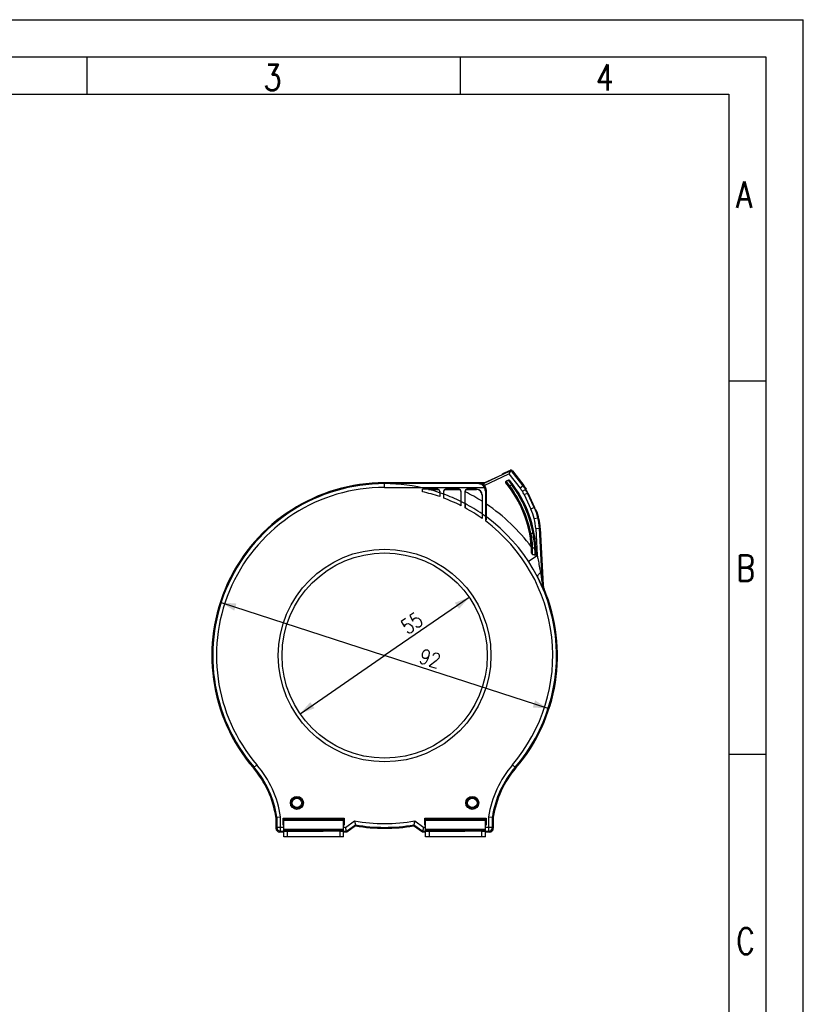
# Model space of a CAD drawing. Header units: millimetres. Extents: x 0 to 210, y 0 to 297.
# Tile 7 of 7: x 105 to 210, y 165 to 297. Entities that reach past the tile are written whole.
import ezdxf

# ---------------------------------------------------------------- set-up
doc = ezdxf.new("R2010")
doc.units = ezdxf.units.MM
doc.header["$LTSCALE"] = 19.36
doc.layers.get('0').update_dxf_attribs({"linetype": 'CONTINUOUS'})
doc.styles.get("Standard").update_dxf_attribs({"font": 'SIMPLEX.SHX', "width": 0.8})
doc.dimstyles.new('DIMSTYLE_1', dxfattribs={"dimtxt": 2, "dimasz": 2, "dimexe": 1, "dimexo": 1, "dimtad": 1, "dimdec": 0, "dimlfac": 2, "dimdsep": 46, "dimtxsty": 'Standard', "dimblk": '_FILLED', "dimblk1": '_FILLED', "dimblk2": '_FILLED', "dimcen": 0.09, "dimazin": 2, "dimtp": 0.01, "dimtm": 0.01, "dimtfac": 1, "dimtdec": 0, "dimtmove": 0, "dimatfit": 2, "dimldrblk": '_FILLED', "dimfxl": 0, "dimtolj": 1, "dimarcsym": 0})

# ---------------------------------------------------------------- blocks, each defined once
blk = doc.blocks.new('_FILLED')
at = {"color": 0, "linetype": 'ByBlock'}
blk.add_solid([(0, 0), (-1, 0.25), (-1, -0.25)], dxfattribs=at)
blk = doc.blocks.new('*D1')
at = {"color": 8}
for p in [(165.23, 219.58), (142.57, 203.99)]:
    blk.add_line(p, (153.9, 211.78), dxfattribs=at)
at = {"color": 8, "xscale": 2, "yscale": 2, "zscale": 2}
for p, rotation in [((165.23, 219.58), 34.5227296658), ((142.57, 203.99), 214.5227296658)]:
    blk.add_blockref('_FILLED', p, dxfattribs=dict(at, rotation=rotation))
at = {"color": 8, "insert": (156.98, 216.94), "char_height": 2, "width": 3.2, "attachment_point": 2, "rotation": 34.5227, "line_spacing_factor": 0.9}
blk.add_mtext('55', dxfattribs=at)
blk = doc.blocks.new('*D2')
at = {"color": 8}
for p in [(131.99, 218.89), (175.81, 204.68)]:
    blk.add_line(p, (153.9, 211.78), dxfattribs=at)
at = {"color": 8, "xscale": 2, "yscale": 2, "zscale": 2}
for p, rotation in [((131.99, 218.89), 162.0309146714), ((175.81, 204.68), 342.0309146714)]:
    blk.add_blockref('_FILLED', p, dxfattribs=dict(at, rotation=rotation))
at = {"color": 8, "insert": (160.3, 212.33), "char_height": 2, "width": 3.2, "attachment_point": 2, "rotation": 342.0309, "line_spacing_factor": 0.9}
blk.add_mtext('92', dxfattribs=at)

msp = doc.modelspace()

# ---------------------------------------------------------------- linework, layer by layer
at = {"color": 7}
for p, q in [((0, 297), (210, 297)), ((210, 0), (210, 297)), ((114, 292), (114, 287)), ((164, 292), (164, 287)), ((25, 287), (200, 287)), ((200, 287), (200, 10)), ((204.9662, 248.5379), (199.9831, 248.5379)), ((170.6833, 236.4726), (167.1794, 234.8387)), ((170.7145, 236.6028), (169.7065, 236.1327)), ((170.6833, 236.4726), (170.7145, 236.6028)), ((171.0171, 236.5301), (170.9872, 236.4052)), ((172.4587, 234.5218), (170.9872, 236.4052)), ((171.0171, 236.5301), (172.545, 234.5746)), ((153.8982, 234.8168), (153.8982, 234.9435)), ((167.1477, 234.9435), (153.8982, 234.9435)), ((167.1477, 234.9435), (167.1577, 234.9368)), ((167.1794, 234.8387), (167.1577, 234.9368)), ((167.2343, 234.9067), (167.1577, 234.9368)), ((167.2343, 234.9067), (169.6867, 236.0503)), ((167.2349, 234.5887), (170.5604, 236.1395)), ((169.6867, 236.0503), (169.7065, 236.1327)), ((170.1385, 234.9382), (170.1596, 234.9335)), ((170.5096, 235.2835), (170.1823, 235.1308)), ((170.1823, 235.1308), (170.2035, 235.126)), ((170.5058, 235.267), (170.2035, 235.126)), ((170.5096, 235.2835), (170.5058, 235.267)), ((170.5604, 236.1395), (172.0647, 234.214)), ((170.6557, 235.2325), (170.6594, 235.249)), ((153.8896, 234.3169), (153.8982, 234.8168)), ((153.8896, 234.3169), (167.2378, 234.3169)), ((166.5308, 234.8168), (153.8982, 234.8168)), ((158.972, 233.7382), (158.972, 234.0606)), ((161.0244, 234.0606), (158.972, 234.0606)), ((161.0063, 234.0425), (161.0244, 234.0606)), ((161.2744, 233.8106), (161.2597, 233.7959)), ((161.2744, 233.8106), (161.2744, 233.0754)), ((161.822, 232.8777), (161.822, 233.8106)), ((161.8407, 233.792), (161.822, 233.8106)), ((163.8744, 234.0606), (162.072, 234.0606)), ((162.072, 234.0606), (162.0948, 234.0378)), ((163.8483, 234.0344), (163.8744, 234.0606)), ((164.1244, 233.8106), (164.0984, 233.7847)), ((164.1244, 233.8106), (164.1244, 231.8628)), ((164.672, 231.5743), (164.672, 233.8106)), ((164.6982, 233.7845), (164.672, 233.8106)), ((164.6982, 233.7195), (164.6982, 233.7845)), ((166.2245, 234.0606), (164.922, 234.0606)), ((164.922, 234.0606), (164.9482, 234.0344)), ((164.9482, 234.0344), (166.1983, 234.0344)), ((166.1983, 234.0344), (166.2245, 234.0606)), ((166.5308, 234.8168), (166.5526, 234.8387)), ((167.1794, 234.8387), (166.5526, 234.8387)), ((167.1794, 234.8387), (167.2349, 234.5887)), ((167.2048, 234.5887), (167.2349, 234.5887)), ((167.2378, 234.3169), (167.3397, 234.3892)), ((167.3992, 233.8105), (167.3992, 229.8244)), ((167.3992, 233.8105), (167.5242, 233.8105)), ((167.5482, 233.8346), (167.5242, 233.8105)), ((167.5242, 230.1406), (167.5242, 233.8105)), ((167.5482, 232.0691), (167.5482, 233.8346)), ((170.5629, 234.4377), (170.6628, 234.5128)), ((170.9424, 234.6432), (170.6628, 234.5128)), ((170.9424, 234.6432), (171.0426, 234.7179)), ((172.4587, 234.5218), (172.0647, 234.214)), ((172.3555, 233.7948), (172.7818, 234.056)), ((172.545, 234.5746), (172.4587, 234.5218)), ((172.8673, 233.9826), (172.8975, 234.0602)), ((173.0501, 233.5567), (173.0802, 233.5751)), ((173.0802, 233.5751), (173.9934, 231.6167)), ((166.9744, 233.3107), (166.9482, 233.2845)), ((166.9482, 233.2845), (166.9482, 232.4602)), ((166.9744, 233.3107), (166.9744, 230.1346)), ((172.597, 233.3454), (173.0501, 233.5567)), ((172.597, 233.3454), (173.5057, 231.3968)), ((173.9587, 231.6081), (173.0501, 233.5567)), ((173.9587, 231.6081), (173.5057, 231.3968)), ((173.9934, 231.6167), (173.9587, 231.6081)), ((174.2157, 231.2702), (174.1313, 231.3028)), ((173.9535, 230.1321), (174.4386, 230.253)), ((174.1518, 228.8052), (174.6511, 228.8314)), ((174.1518, 228.8052), (174.3409, 225.1968)), ((174.7504, 228.8561), (174.6511, 228.8314)), ((175.0512, 221.1966), (174.6511, 228.8314)), ((174.7504, 228.8561), (175.1506, 221.2193)), ((173.4785, 228.1434), (173.3557, 228.1201)), ((173.7857, 228.1434), (173.4785, 228.1434)), ((173.9086, 228.1663), (173.7857, 228.1434)), ((173.7015, 226.2267), (174.0273, 226.2267)), ((173.156, 224.4193), (174.3409, 225.1968)), ((174.0742, 225.2844), (173.9538, 225.2844)), ((173.9538, 225.2844), (174.1342, 225.284)), ((175.0512, 221.1966), (175.1506, 221.2193)), ((204.9831, 198.5), (200, 198.5)), ((136.7835, 197.1272), (136.3075, 196.7196)), ((171.0129, 197.1272), (171.4889, 196.7196)), ((139.4595, 190.1339), (139.3328, 190.1243)), ((139.3328, 190.1243), (139.3328, 188.6242)), ((139.4595, 190.1339), (139.9594, 190.1714)), ((139.4595, 190.1339), (139.4595, 188.7509)), ((139.9594, 188.251), (139.9594, 190.1714)), ((167.837, 190.1714), (167.837, 188.251)), ((167.837, 190.1714), (168.3369, 190.1339)), ((168.4636, 190.1243), (168.3369, 190.1339)), ((168.3369, 188.7509), (168.3369, 190.1339)), ((168.4636, 190.1243), (168.4636, 188.6242)), ((139.3328, 188.6242), (139.4595, 188.7509)), ((140.3982, 188.7509), (139.4595, 188.7509)), ((140.3982, 189.9089), (140.3005, 190.0067)), ((140.3005, 190.0067), (148.496, 190.0067)), ((140.3005, 189.0612), (140.3005, 190.0067)), ((140.3005, 189.0612), (140.3982, 189.1589)), ((140.3982, 189.0612), (140.3005, 189.0612)), ((140.3982, 187.4801), (140.3982, 189.9479)), ((140.3982, 189.8565), (148.3982, 189.8565)), ((140.3982, 189.7277), (148.3982, 189.7277)), ((148.496, 190.0067), (148.3982, 189.9089)), ((148.3982, 187.4801), (148.3982, 189.9479)), ((148.496, 189.0612), (148.3982, 189.1589)), ((148.496, 189.0612), (148.3982, 189.0612)), ((148.6352, 188.7509), (148.3982, 188.7509)), ((148.496, 190.0067), (148.496, 189.0612)), ((148.6352, 188.7509), (149.8683, 189.6143)), ((148.7928, 188.251), (148.6352, 188.7509)), ((148.7928, 188.251), (149.9852, 189.0859)), ((150.0152, 188.9522), (148.8328, 188.1243)), ((149.8683, 189.6143), (149.911, 189.4203)), ((149.911, 189.4203), (149.9852, 189.0859)), ((149.9852, 189.0859), (150.0152, 188.9522)), ((157.7812, 188.9522), (157.8112, 189.0859)), ((158.9636, 188.1243), (157.7812, 188.9522)), ((157.8855, 189.4202), (157.8112, 189.0859)), ((157.8112, 189.0859), (159.0036, 188.251)), ((157.8855, 189.4202), (157.9282, 189.6143)), ((157.9282, 189.6143), (159.1612, 188.7509)), ((159.0036, 188.251), (159.1612, 188.7509)), ((159.3982, 188.7509), (159.1612, 188.7509)), ((159.3005, 190.0067), (167.496, 190.0067)), ((159.3005, 190.0067), (159.3982, 189.9089)), ((159.3005, 189.0612), (159.3005, 190.0067)), ((159.3005, 189.0612), (159.3982, 189.1589)), ((159.3982, 189.0612), (159.3005, 189.0612)), ((159.3982, 187.4801), (159.3982, 189.9479)), ((159.3982, 189.8565), (167.3982, 189.8565)), ((159.3982, 189.7277), (167.3982, 189.7277)), ((167.3982, 189.9089), (167.496, 190.0067)), ((167.3982, 187.4801), (167.3982, 189.9479)), ((167.496, 189.0612), (167.3982, 189.1589)), ((167.496, 189.0612), (167.3982, 189.0612)), ((168.3369, 188.7509), (167.3982, 188.7509)), ((167.496, 190.0067), (167.496, 189.0612)), ((168.3369, 188.7509), (168.4636, 188.6242)), ((139.9594, 188.251), (139.8327, 188.1243)), ((140.3982, 188.1243), (139.8327, 188.1243)), ((139.9594, 188.251), (140.3982, 188.251)), ((148.3982, 188.4653), (140.3982, 188.4653)), ((148.3982, 188.3365), (140.3982, 188.3365)), ((140.6482, 188.3107), (144.3982, 188.3107)), ((140.6482, 188.254), (140.6482, 188.3107)), ((140.6482, 188.254), (144.3948, 188.254)), ((147.8982, 188.2212), (140.8982, 188.2212)), ((140.8982, 187.4714), (140.8982, 188.2212)), ((147.8982, 187.4714), (140.8982, 187.4714)), ((144.3982, 188.3107), (144.3982, 188.254)), ((147.8982, 188.2212), (147.8982, 187.4714)), ((148.3982, 188.251), (148.7928, 188.251)), ((148.8328, 188.1243), (148.3982, 188.1243)), ((148.7928, 188.251), (148.8328, 188.1243)), ((159.0036, 188.251), (158.9636, 188.1243)), ((159.3982, 188.1243), (158.9636, 188.1243)), ((159.0036, 188.251), (159.3982, 188.251)), ((167.3982, 188.4653), (159.3982, 188.4653)), ((167.3982, 188.3365), (159.3982, 188.3365)), ((159.6482, 188.3107), (163.3982, 188.3107)), ((159.6482, 188.254), (159.6482, 188.3107)), ((159.6482, 188.254), (163.3948, 188.254)), ((166.8982, 188.2212), (159.8982, 188.2212)), ((159.8982, 187.4714), (159.8982, 188.2212)), ((166.8982, 187.4714), (159.8982, 187.4714)), ((163.3982, 188.3107), (163.3982, 188.254)), ((166.8982, 188.2212), (166.8982, 187.4714)), ((167.3982, 188.251), (167.837, 188.251)), ((167.9637, 188.1243), (167.3982, 188.1243)), ((167.9637, 188.1243), (167.837, 188.251))]:
    msp.add_line(p, q, dxfattribs=at)
at = {"color": 8}
for p, q in [((20, 292), (205, 292)), ((205, 292), (205, 5))]:
    msp.add_line(p, q, dxfattribs=at)
at = {"color": 7}
for centre, radius in [((153.8982, 211.7839), 14.2485), ((153.8982, 211.7839), 13.7485), ((142.1482, 192.0339), 0.87), ((142.1482, 192.0339), 0.7428), ((142.1482, 192.0339), 0.6359), ((165.6482, 192.0339), 0.87), ((165.6482, 192.0339), 0.7428), ((165.6482, 192.0339), 0.6359)]:
    msp.add_circle(centre, radius, dxfattribs=at)
for centre, radius, start, end in [((170.8236, 236.3689), 0.258, 112.282074, 115.003662), ((170.8201, 236.3764), 0.2498, 112.187381, 114.998632), ((170.7946, 236.2375), 0.2575, 91.322591, 97.984725), ((170.8199, 236.3745), 0.2517, 72.728774, 89.937243), ((170.8196, 236.3752), 0.2511, 52.727849, 72.620227), ((170.8191, 236.3751), 0.2515, 38.052609, 52.648687), ((153.8982, 211.7839), 23.1596, 90, 220.576147), ((170.2351, 235.0176), 0.125, 114.992933, 219.438), ((158.3982, 225.2839), 15.2, 3.881826, 39.43096), ((170.5624, 235.1702), 0.125, 39.101897, 115.000059), ((158.3982, 225.2839), 15.8, 0.596139, 39.101953), ((153.8982, 211.7839), 23.0329, 90, 220.576147), ((153.8982, 211.7839), 22.533, 90.021805, 220.576147), ((153.8982, 211.7839), 22.533, 70.891938, 76.986938), ((153.8982, 211.7839), 23.0329, 71.344726, 75.193844), ((161.7428, 407.0392), 172.9983, 269.351331, 269.756089), ((162.072, 233.8107), 0.2499, 89.996389, 180.00362), ((164.1039, 831.6019), 597.5675, 269.807361, 269.9754867), ((163.8481, 233.7841), 0.2503, 0.124328, 89.967161), ((164.922, 233.8107), 0.2499, 89.996386, 180.00362), ((58.945, 233.7189), 105.7532, 359.865809, 0.000339), ((164.9482, 233.7845), 0.2499, 89.996392, 180.003608), ((153.8982, 211.7839), 24.4501, 57.74156, 63.786638), ((158.3982, 225.2839), 15.224, 10.736866, 36.960782), ((158.3982, 225.2839), 15.349, 10.736866, 36.960782), ((158.3982, 225.2839), 15.651, 10.527329, 36.726707), ((158.3982, 225.2839), 15.776, 10.527329, 36.726707), ((168.5153, 231.4412), 4.5041, 31.503459, 37.996548), ((168.515, 231.4417), 4.5041, 25.003451, 31.496543), ((168.516, 231.4421), 5.003, 25.002516, 37.997471), ((153.8982, 211.7839), 22.533, 63.010174, 69.411449), ((153.8982, 211.7839), 23.0329, 63.665582, 69.855174), ((153.8982, 211.7839), 22.533, 54.527392, 61.436268), ((153.8982, 211.7839), 23.0329, 55.434654, 62.086989), ((153.8982, 211.7839), 24.4501, 36.457791, 56.06315), ((167.1743, 228.4431), 6.9865, 13.990198, 25.009834), ((167.146, 228.4331), 7.5162, 14.012652, 24.98715), ((153.8982, 211.7839), 22.533, 319.423853, 53.189813), ((153.8982, 211.7839), 23.0329, 319.423853, 53.710419), ((167.18, 228.4415), 6.9813, 2.986046, 14.013923), ((167.1452, 228.4363), 7.5162, 3.012852, 13.987348), ((156.2199, 224.8988), 17.988, 4.514647, 10.465582), ((157.5146, 225.2243), 16.0856, 1.060827, 3.880565), ((158.3898, 225.506), 15.2076, 0.060911, 2.986352), ((158.3907, 225.4261), 15.3318, 359.651442, 2.993201), ((158.3913, 224.9766), 15.6859, 1.124369, 4.571274), ((158.3915, 225.0564), 15.8107, 1.42027, 4.564778), ((174.0769, 220.606), 4.6783, 89.298132, 90.032546), ((173.8966, 225.4451), 0.3008, 354.309782, 0.610611), ((153.8982, 211.7839), 24.4501, 33.269663, 33.884215), ((153.8982, 211.7839), 23.1596, 319.423853, 22.694224), ((176.5602, 221.2777), 1.5112, 183.075598, 202.659292), ((176.6499, 221.298), 1.5013, 183.003377, 189.559041), ((176.6472, 221.2976), 1.4986, 189.561093, 190.730222), ((176.6479, 221.2977), 1.4993, 190.730216, 194.963462), ((176.6472, 221.2975), 1.4986, 194.963456, 196.133131), ((176.6498, 221.2983), 1.5013, 196.13516, 202.690828), ((126.2707, 188.1243), 13.2143, 8.705247, 40.576147), ((126.2707, 188.1243), 13.341, 8.663732, 40.576147), ((126.2707, 188.1243), 13.8409, 8.505536, 40.576147), ((181.5257, 188.1243), 13.8409, 139.423853, 171.494464), ((181.5257, 188.1243), 13.341, 139.423853, 171.336268), ((181.5257, 188.1243), 13.2143, 139.423853, 171.294753), ((139.9596, 188.7511), 0.5001, 180.023831, 269.976157), ((153.8982, 211.7839), 22.533, 259.697401, 280.302599), ((153.8982, 211.7839), 23.0329, 260.21872, 279.78128), ((153.8982, 211.7839), 23.1596, 260.348003, 279.651997), ((167.8368, 188.7511), 0.5001, 270.02382, 359.976139)]:
    msp.add_arc(centre, radius, start, end, dxfattribs=at)
at = {"color": 8}
for start, end in [(75.193844, 90), (69.855174, 71.344726), (62.086989, 63.665582), (53.710419, 55.434654)]:
    msp.add_arc((153.8982, 211.7839), 23.0329, start, end, dxfattribs=at)
at = {"color": 7}
for centre, major_axis, ratio, start_param, end_param in [((161.0244, 233.8106), (0.1768, 0.1768), 0.99969546, -0.78524587, 0.78524587), ((163.8744, 233.8106), (0.1768, 0.1768), 0.99969546, -0.78524587, 0.78524587), ((166.1981, 233.2843), (0.5305, 0.5305), 0.99969546, -0.78524587, 0.78524587), ((166.2243, 233.3105), (0.5305, 0.5305), 0.99969546, -0.78524587, 0.78524587), ((166.5481, 233.8343), (-0.7073, -0.7073), 0.99969546, 2.35634678, 3.21072557), ((168.6042, 231.496), (4.2639, 2.6129), 0.99984572, -0.01136868, 0.11342905), ((168.6042, 231.496), (-4.2639, -2.6129), 0.99984572, 9.41340928, 9.53820701), ((168.6242, 231.5083), (-2.3609, 4.4079), 0.98228239, -1.62719824, -1.5352341), ((167.3265, 228.4798), (-2.5136, 7.0676), 0.98206883, -1.52017224, -1.47445845), ((167.2596, 228.4631), (7.2784, 1.8147), 0.99984194, -0.19195661, 0.13922773), ((167.2596, 228.4631), (-7.2784, -1.8147), 0.99984194, 9.23282135, 9.56400569), ((139.8329, 188.6243), (0.3537, 0.3537), 0.99969546, 8.63953209, 10.21002383), ((167.9636, 188.6243), (-0.3537, 0.3537), 0.99969546, 8.63953209, 10.21002383), ((167.9636, 188.6243), (0.3537, -0.3537), 0.99969546, -0.78524587, 0.57500406)]:
    msp.add_ellipse(centre, major_axis=major_axis, ratio=ratio, start_param=start_param, end_param=end_param, dxfattribs=at)
for points, knots in [([(170.7588, 236.4925), (170.7397, 236.4715), (170.7044, 236.4204), (170.6383, 236.3025), (170.5923, 236.2058), (170.5604, 236.1395)], [0, 0, 0, 0, 0.20984948, 0.45600268, 1, 1, 1, 1]), ([(170.9872, 236.4052), (170.9646, 236.4327), (170.9037, 236.4801), (170.8276, 236.4959), (170.7887, 236.495)], [0, 0, 0, 0, 0.47669858, 1, 1, 1, 1]), ([(170.2035, 235.126), (170.1706, 235.1107), (170.1205, 235.0436), (170.1367, 234.9615), (170.1596, 234.9335)], [0, 0, 0, 0, 0.5, 1, 1, 1, 1]), ([(170.1596, 234.9335), (170.1612, 234.933), (170.1649, 234.9289), (170.1726, 234.9217), (170.1837, 234.9093), (170.2056, 234.8849), (170.2407, 234.8439), (170.2914, 234.7832), (170.3517, 234.7092), (170.4443, 234.5932), (170.5151, 234.5012), (170.5629, 234.4377)], [0, 0, 0, 0, 0.00763205, 0.02458564, 0.05046634, 0.08497365, 0.17880785, 0.30361514, 0.45572121, 0.62668979, 1, 1, 1, 1]), ([(170.2035, 235.126), (170.2053, 235.1256), (170.2096, 235.1199), (170.2186, 235.1109), (170.2315, 235.0947), (170.2484, 235.0739), (170.269, 235.0478), (170.3028, 235.0044), (170.3523, 234.9401), (170.4191, 234.8514), (170.4948, 234.7484), (170.5769, 234.6339), (170.6336, 234.5539), (170.6628, 234.5128)], [0, 0, 0, 0, 0.00753475, 0.02508558, 0.0519136, 0.08735504, 0.13079762, 0.18155626, 0.30282248, 0.448426, 0.61618729, 0.80275183, 1, 1, 1, 1]), ([(170.9424, 234.6432), (170.9151, 234.682), (170.8607, 234.7592), (170.7809, 234.8725), (170.706, 234.9789), (170.6398, 235.0729), (170.5915, 235.1413), (170.5595, 235.1868), (170.5409, 235.2133), (170.5264, 235.2346), (170.5151, 235.2503), (170.5098, 235.2605), (170.5056, 235.2654), (170.5058, 235.267)], [0, 0, 0, 0, 0.18689051, 0.3720947, 0.54614435, 0.69953278, 0.82495658, 0.87589204, 0.91853828, 0.9525968, 0.97770921, 0.99356232, 1, 1, 1, 1]), ([(170.5058, 235.267), (170.5303, 235.2784), (170.5885, 235.2835), (170.6386, 235.2535), (170.6557, 235.2325)], [0, 0, 0, 0, 0.5, 1, 1, 1, 1]), ([(170.6557, 235.2325), (170.6556, 235.231), (170.6591, 235.2267), (170.6641, 235.218), (170.6741, 235.2047), (170.687, 235.187), (170.7035, 235.1651), (170.7318, 235.1277), (170.7745, 235.0718), (170.833, 234.9953), (170.8989, 234.9089), (170.9697, 234.8154), (171.0179, 234.751), (171.0426, 234.7179)], [0, 0, 0, 0, 0.00700245, 0.02330905, 0.04877418, 0.08307341, 0.1258331, 0.17673819, 0.3016011, 0.45360644, 0.625116, 0.80785564, 1, 1, 1, 1]), ([(161.0063, 234.0425), (161.0445, 234.0423), (161.1197, 234.0243), (161.2231, 233.9427), (161.2583, 233.8503), (161.2597, 233.7959)], [0, 0, 0, 0, 0.29665994, 0.57686304, 1, 1, 1, 1]), ([(161.2597, 233.7959), (161.2601, 233.7772), (161.2617, 233.7141), (161.2637, 233.651), (161.2658, 233.6067)], [0, 0, 0, 0, 0.29658033, 1, 1, 1, 1]), ([(161.8306, 233.4078), (161.8317, 233.4309), (161.8366, 233.559), (161.839, 233.6871), (161.8407, 233.792)], [0, 0, 0, 0, 0.18103248, 1, 1, 1, 1]), ([(161.8407, 233.792), (161.8411, 233.8207), (161.8529, 233.8804), (161.9031, 233.9612), (161.9868, 234.0224), (162.0581, 234.0379), (162.0948, 234.0378)], [0, 0, 0, 0, 0.22111916, 0.45774718, 0.71730272, 1, 1, 1, 1]), ([(164.0984, 233.7847), (164.099, 233.5128), (164.101, 233.1341), (164.1081, 232.6813), (164.1126, 232.5004), (164.1158, 232.4265)], [0, 0, 0, 0, 0.60040266, 0.83650266, 1, 1, 1, 1]), ([(167.2378, 234.3169), (167.1594, 234.4642), (167.002, 234.6576), (166.7298, 234.7929), (166.5955, 234.8158), (166.5308, 234.8168)], [0, 0, 0, 0, 0.55490839, 0.78466993, 1, 1, 1, 1]), ([(166.5308, 234.8168), (166.6791, 234.8153), (166.9957, 234.7392), (167.244, 234.524), (167.3397, 234.3892)], [0, 0, 0, 0, 0.47288259, 1, 1, 1, 1]), ([(167.2048, 234.5887), (167.1126, 234.669), (166.9047, 234.7937), (166.6669, 234.8377), (166.5526, 234.8387)], [0, 0, 0, 0, 0.51709249, 1, 1, 1, 1]), ([(167.3992, 233.8105), (167.399, 233.9002), (167.3713, 234.0805), (167.2896, 234.2437), (167.2378, 234.3169)], [0, 0, 0, 0, 0.50003295, 1, 1, 1, 1]), ([(167.3397, 234.3892), (167.399, 234.3057), (167.4919, 234.119), (167.5242, 233.913), (167.5242, 233.8105)], [0, 0, 0, 0, 0.49999918, 1, 1, 1, 1]), ([(161.822, 232.8777), (161.822, 232.9109), (161.8221, 232.9763), (161.8226, 233.0717), (161.8233, 233.1608), (161.8243, 233.2402), (161.8253, 233.2989), (161.8264, 233.3384), (161.8271, 233.3619), (161.828, 233.3804), (161.8284, 233.3945), (161.8299, 233.4023), (161.8297, 233.4071), (161.8306, 233.4078)], [0, 0, 0, 0, 0.18775243, 0.36998143, 0.54001031, 0.6917845, 0.81911254, 0.87166785, 0.91593966, 0.95132999, 0.97730263, 0.99357296, 1, 1, 1, 1]), ([(164.1158, 232.4265), (164.1166, 232.4252), (164.1167, 232.4199), (164.1179, 232.41), (164.1185, 232.3941), (164.1198, 232.3629), (164.1209, 232.3126), (164.1222, 232.241), (164.1232, 232.1569), (164.1241, 232.0294), (164.1244, 231.9304), (164.1244, 231.8628)], [0, 0, 0, 0, 0.00802077, 0.02628087, 0.05444973, 0.09205115, 0.1926283, 0.32183186, 0.47305936, 0.64022916, 1, 1, 1, 1]), ([(164.6806, 232.1371), (164.6839, 232.209), (164.6883, 232.3859), (164.6953, 232.8306), (164.6973, 233.2034), (164.6979, 233.4712)], [0, 0, 0, 0, 0.16176424, 0.39782617, 1, 1, 1, 1]), ([(166.9482, 232.4602), (166.9482, 232.1255), (166.9498, 231.6528), (166.9571, 231.0831), (166.9619, 230.848), (166.9658, 230.751)], [0, 0, 0, 0, 0.58739764, 0.82969137, 1, 1, 1, 1]), ([(164.6806, 232.1371), (164.6795, 232.1365), (164.68, 232.131), (164.6783, 232.1224), (164.678, 232.1065), (164.677, 232.086), (164.6763, 232.06), (164.6752, 232.0168), (164.6742, 231.9536), (164.6732, 231.8691), (164.6725, 231.7756), (164.6721, 231.6763), (164.672, 231.6086), (164.672, 231.5743)], [0, 0, 0, 0, 0.00660829, 0.02373923, 0.05110982, 0.08829105, 0.13452335, 0.18895001, 0.31892187, 0.47119201, 0.63918154, 0.81719675, 1, 1, 1, 1]), ([(167.5306, 230.3493), (167.5346, 230.446), (167.5394, 230.6822), (167.5467, 231.2554), (167.5482, 231.732), (167.5482, 232.0691)], [0, 0, 0, 0, 0.16885872, 0.41201595, 1, 1, 1, 1]), ([(167.5242, 230.1406), (167.5235, 230.087), (167.4862, 229.9749), (167.4292, 229.8769), (167.3992, 229.8244)], [0, 0, 0, 0, 0.46993721, 1, 1, 1, 1]), ([(167.5306, 230.3493), (167.5293, 230.3486), (167.5302, 230.3417), (167.528, 230.3316), (167.5279, 230.3125), (167.5268, 230.2881), (167.5261, 230.2576), (167.5251, 230.2079), (167.5245, 230.1683), (167.5242, 230.1406)], [0, 0, 0, 0, 0.02090814, 0.07652452, 0.16534799, 0.28481656, 0.43153529, 0.60204436, 1, 1, 1, 1]), ([(173.3557, 228.1201), (173.4164, 227.8003), (173.5085, 227.1946), (173.5619, 226.5844), (173.5768, 226.2983)], [0, 0, 0, 0, 0.53191366, 1, 1, 1, 1]), ([(173.4785, 228.1434), (173.5397, 227.8069), (173.6323, 227.1696), (173.687, 226.5279), (173.7015, 226.2267)], [0, 0, 0, 0, 0.53146439, 1, 1, 1, 1]), ([(174.0273, 226.2267), (174.0052, 226.528), (173.9403, 227.1691), (173.8461, 227.8067), (173.7857, 228.1434)], [0, 0, 0, 0, 0.46896292, 1, 1, 1, 1]), ([(173.7015, 226.2267), (173.6727, 226.2263), (173.6228, 226.2364), (173.5787, 226.2767), (173.5768, 226.2983)], [0, 0, 0, 0, 0.57057423, 1, 1, 1, 1]), ([(174.0273, 226.2267), (174.0434, 226.2275), (174.0933, 226.2364), (174.1537, 226.278), (174.1521, 226.3147)], [0, 0, 0, 0, 0.30375834, 1, 1, 1, 1]), ([(173.5975, 225.5221), (173.5991, 225.4815), (173.6162, 225.4199), (173.6675, 225.3572), (173.7034, 225.3379), (173.7222, 225.3329)], [0, 0, 0, 0, 0.5091457, 0.75658088, 1, 1, 1, 1]), ([(174.1342, 225.284), (174.1442, 225.2913), (174.1783, 225.328), (174.1922, 225.3786), (174.1959, 225.4153)], [0, 0, 0, 0, 0.2513608, 1, 1, 1, 1]), ([(174.3409, 225.1968), (174.3792, 225.0049), (174.5331, 224.2404), (174.6847, 223.4752), (174.7823, 222.8992)], [0, 0, 0, 0, 0.25086959, 1, 1, 1, 1]), ([(174.4072, 222.2669), (174.3906, 222.304), (174.3905, 222.3756), (174.4211, 222.4659), (174.4801, 222.5793), (174.5984, 222.7301), (174.715, 222.8414), (174.7823, 222.8992)], [0, 0, 0, 0, 0.15848316, 0.25759689, 0.37302041, 0.65419643, 1, 1, 1, 1]), ([(175.1656, 220.6955), (175.1646, 220.6947), (175.1612, 220.7026), (175.1564, 220.7092), (175.148, 220.7273), (175.1377, 220.7485), (175.1251, 220.7755), (175.1051, 220.8189), (175.0771, 220.8802), (175.0407, 220.96), (175.0012, 221.0463), (174.9583, 221.1398), (174.891, 221.2848), (174.7975, 221.4836), (174.6753, 221.7367), (174.5447, 221.9994), (174.4538, 222.1773), (174.4072, 222.2669)], [0, 0, 0, 0, 0.00227132, 0.00888341, 0.01946413, 0.03351893, 0.05056868, 0.07027698, 0.11577751, 0.1664061, 0.22097006, 0.27889678, 0.34335453, 0.49566521, 0.65661868, 0.82640345, 1, 1, 1, 1]), ([(174.7823, 222.8992), (174.8171, 222.6908), (174.8775, 222.3202), (174.9478, 221.87), (174.9928, 221.5758), (175.0181, 221.4076), (175.0363, 221.2901), (175.0456, 221.2251), (175.0512, 221.1966)], [0, 0, 0, 0, 0.36770354, 0.65348426, 0.79304977, 0.88574128, 0.94954444, 1, 1, 1, 1]), ([(140.3982, 188.3151), (140.3982, 188.3149), (140.3988, 188.3148), (140.4002, 188.3145), (140.4039, 188.3141), (140.4097, 188.3137), (140.418, 188.3133), (140.4284, 188.313), (140.441, 188.3126), (140.4556, 188.3123), (140.4786, 188.3118), (140.5111, 188.3114), (140.5538, 188.311), (140.6001, 188.3107), (140.632, 188.3107), (140.6482, 188.3107)], [0, 0, 0, 0, 0.00147963, 0.00519347, 0.01967884, 0.04356093, 0.07664868, 0.11859804, 0.16903839, 0.22747687, 0.29334203, 0.44480519, 0.61754391, 0.80510326, 1, 1, 1, 1]), ([(140.6482, 188.254), (140.632, 188.254), (140.6001, 188.2539), (140.5538, 188.2537), (140.5111, 188.2533), (140.4786, 188.2528), (140.4556, 188.2524), (140.441, 188.2521), (140.4284, 188.2517), (140.418, 188.2513), (140.4097, 188.2509), (140.4039, 188.2505), (140.4002, 188.2502), (140.3988, 188.2499), (140.3982, 188.2497), (140.3982, 188.2496)], [0, 0, 0, 0, 0.19489669, 0.38245602, 0.55519474, 0.70665792, 0.77252309, 0.83096158, 0.88140193, 0.9233513, 0.95643906, 0.98032115, 0.99480653, 0.99852037, 1, 1, 1, 1]), ([(140.3982, 188.23), (140.3982, 188.2297), (140.3993, 188.2294), (140.4009, 188.229), (140.4041, 188.2286), (140.4103, 188.228), (140.4213, 188.2273), (140.4377, 188.2265), (140.4587, 188.2258), (140.4838, 188.2251), (140.5129, 188.2244), (140.5589, 188.2235), (140.624, 188.2226), (140.7093, 188.2218), (140.8019, 188.2214), (140.8657, 188.2212), (140.8982, 188.2212)], [0, 0, 0, 0, 0.00147877, 0.00518989, 0.01125294, 0.01967678, 0.04356663, 0.07664341, 0.11860046, 0.16904276, 0.22747317, 0.29334786, 0.44480161, 0.6175624, 0.80505935, 1, 1, 1, 1]), ([(140.8982, 187.4714), (140.8657, 187.4714), (140.8019, 187.4715), (140.7093, 187.4719), (140.624, 187.4727), (140.5589, 187.4736), (140.5129, 187.4745), (140.4838, 187.4752), (140.4587, 187.4759), (140.4377, 187.4766), (140.4213, 187.4774), (140.4103, 187.4781), (140.4041, 187.4787), (140.4009, 187.4791), (140.3993, 187.4795), (140.3982, 187.4798), (140.3982, 187.4801)], [0, 0, 0, 0, 0.19494065, 0.3824376, 0.55519839, 0.70665214, 0.77252683, 0.83095724, 0.88139954, 0.92335659, 0.95643337, 0.98032322, 0.98874706, 0.99481011, 0.99852123, 1, 1, 1, 1]), ([(144.3948, 188.254), (144.5007, 188.254), (144.7083, 188.2543), (145.0098, 188.2559), (145.2482, 188.258), (145.4243, 188.2603), (145.5424, 188.2621), (145.6494, 188.2642), (145.7443, 188.2664), (145.8262, 188.2687), (145.886, 188.2708), (145.9267, 188.2727), (145.9518, 188.274), (145.9731, 188.2753), (145.9907, 188.2766), (146.0042, 188.2779), (146.0144, 188.2793), (146.0196, 188.2804), (146.0232, 188.2815), (146.0232, 188.2823)], [0, 0, 0, 0, 0.19485247, 0.38226949, 0.55505026, 0.63383882, 0.70652928, 0.77242226, 0.83087967, 0.88134196, 0.92331864, 0.94099844, 0.9564159, 0.96953019, 0.9803133, 0.98874664, 0.99481586, 0.99852405, 1, 1, 1, 1]), ([(146.0232, 188.2823), (146.0232, 188.2831), (146.0196, 188.2843), (146.0145, 188.2854), (146.0042, 188.2867), (145.9908, 188.288), (145.9732, 188.2894), (145.952, 188.2907), (145.927, 188.292), (145.8864, 188.2938), (145.8267, 188.2959), (145.745, 188.2983), (145.6503, 188.3005), (145.5436, 188.3025), (145.4258, 188.3044), (145.2501, 188.3066), (145.0121, 188.3088), (144.7112, 188.3103), (144.5039, 188.3107), (144.3982, 188.3107)], [0, 0, 0, 0, 0.00147568, 0.00518215, 0.01124817, 0.01967683, 0.03045406, 0.04356152, 0.05897096, 0.07664172, 0.11859837, 0.16903855, 0.22747367, 0.29334551, 0.36601818, 0.44479409, 0.61757389, 0.80503714, 1, 1, 1, 1]), ([(147.8982, 188.2212), (147.9307, 188.2212), (147.9945, 188.2214), (148.0871, 188.2218), (148.1724, 188.2226), (148.2375, 188.2235), (148.2835, 188.2244), (148.3126, 188.2251), (148.3378, 188.2258), (148.3587, 188.2265), (148.3751, 188.2273), (148.3861, 188.228), (148.3924, 188.2286), (148.3955, 188.229), (148.3971, 188.2294), (148.3982, 188.2297), (148.3982, 188.23)], [0, 0, 0, 0, 0.19494065, 0.3824376, 0.55519839, 0.70665214, 0.77252683, 0.83095724, 0.88139954, 0.92335659, 0.95643337, 0.98032322, 0.98874706, 0.99481011, 0.99852123, 1, 1, 1, 1]), ([(148.3982, 187.4801), (148.3982, 187.4798), (148.3971, 187.4795), (148.3955, 187.4791), (148.3924, 187.4787), (148.3861, 187.4781), (148.3751, 187.4774), (148.3587, 187.4766), (148.3378, 187.4759), (148.3126, 187.4752), (148.2835, 187.4745), (148.2375, 187.4736), (148.1724, 187.4727), (148.0871, 187.4719), (147.9945, 187.4715), (147.9307, 187.4714), (147.8982, 187.4714)], [0, 0, 0, 0, 0.00147877, 0.00518989, 0.01125294, 0.01967678, 0.04356663, 0.07664341, 0.11860046, 0.16904276, 0.22747317, 0.29334786, 0.44480161, 0.6175624, 0.80505935, 1, 1, 1, 1]), ([(159.3982, 188.3151), (159.3982, 188.3149), (159.3988, 188.3148), (159.4002, 188.3145), (159.4039, 188.3141), (159.4097, 188.3137), (159.418, 188.3133), (159.4284, 188.313), (159.441, 188.3126), (159.4556, 188.3123), (159.4786, 188.3118), (159.5111, 188.3114), (159.5538, 188.311), (159.6001, 188.3107), (159.632, 188.3107), (159.6482, 188.3107)], [0, 0, 0, 0, 0.00147963, 0.00519347, 0.01967884, 0.04356093, 0.07664868, 0.11859804, 0.16903839, 0.22747687, 0.29334203, 0.44480519, 0.61754391, 0.80510326, 1, 1, 1, 1]), ([(159.6482, 188.254), (159.632, 188.254), (159.6001, 188.2539), (159.5538, 188.2537), (159.5111, 188.2533), (159.4786, 188.2528), (159.4556, 188.2524), (159.441, 188.2521), (159.4284, 188.2517), (159.418, 188.2513), (159.4097, 188.2509), (159.4039, 188.2505), (159.4002, 188.2502), (159.3988, 188.2499), (159.3982, 188.2497), (159.3982, 188.2496)], [0, 0, 0, 0, 0.19489669, 0.38245602, 0.55519474, 0.70665792, 0.77252309, 0.83096158, 0.88140193, 0.9233513, 0.95643906, 0.98032115, 0.99480653, 0.99852037, 1, 1, 1, 1]), ([(159.3982, 188.23), (159.3982, 188.2297), (159.3993, 188.2294), (159.4009, 188.229), (159.4041, 188.2286), (159.4103, 188.228), (159.4213, 188.2273), (159.4377, 188.2265), (159.4587, 188.2258), (159.4838, 188.2251), (159.5129, 188.2244), (159.5589, 188.2235), (159.624, 188.2226), (159.7093, 188.2218), (159.8019, 188.2214), (159.8657, 188.2212), (159.8982, 188.2212)], [0, 0, 0, 0, 0.00147877, 0.00518989, 0.01125294, 0.01967678, 0.04356663, 0.07664341, 0.11860046, 0.16904276, 0.22747317, 0.29334786, 0.44480161, 0.6175624, 0.80505935, 1, 1, 1, 1]), ([(159.8982, 187.4714), (159.8657, 187.4714), (159.8019, 187.4715), (159.7093, 187.4719), (159.624, 187.4727), (159.5589, 187.4736), (159.5129, 187.4745), (159.4838, 187.4752), (159.4587, 187.4759), (159.4377, 187.4766), (159.4213, 187.4774), (159.4103, 187.4781), (159.4041, 187.4787), (159.4009, 187.4791), (159.3993, 187.4795), (159.3982, 187.4798), (159.3982, 187.4801)], [0, 0, 0, 0, 0.19494065, 0.3824376, 0.55519839, 0.70665214, 0.77252683, 0.83095724, 0.88139954, 0.92335659, 0.95643337, 0.98032322, 0.98874706, 0.99481011, 0.99852123, 1, 1, 1, 1]), ([(163.3948, 188.254), (163.5007, 188.254), (163.7083, 188.2543), (164.0098, 188.2559), (164.2482, 188.258), (164.4243, 188.2603), (164.5424, 188.2621), (164.6494, 188.2642), (164.7443, 188.2664), (164.8262, 188.2687), (164.886, 188.2708), (164.9267, 188.2727), (164.9518, 188.274), (164.9731, 188.2753), (164.9907, 188.2766), (165.0042, 188.2779), (165.0144, 188.2793), (165.0196, 188.2804), (165.0232, 188.2815), (165.0232, 188.2823)], [0, 0, 0, 0, 0.19485247, 0.38226949, 0.55505026, 0.63383882, 0.70652928, 0.77242226, 0.83087967, 0.88134196, 0.92331864, 0.94099844, 0.9564159, 0.96953019, 0.9803133, 0.98874664, 0.99481586, 0.99852405, 1, 1, 1, 1]), ([(165.0232, 188.2823), (165.0232, 188.2831), (165.0196, 188.2843), (165.0145, 188.2854), (165.0042, 188.2867), (164.9908, 188.288), (164.9732, 188.2894), (164.952, 188.2907), (164.927, 188.292), (164.8864, 188.2938), (164.8267, 188.2959), (164.745, 188.2983), (164.6503, 188.3005), (164.5436, 188.3025), (164.4258, 188.3044), (164.2501, 188.3066), (164.0121, 188.3088), (163.7112, 188.3103), (163.5039, 188.3107), (163.3982, 188.3107)], [0, 0, 0, 0, 0.00147568, 0.00518215, 0.01124817, 0.01967683, 0.03045406, 0.04356152, 0.05897096, 0.07664172, 0.11859837, 0.16903855, 0.22747367, 0.29334551, 0.36601818, 0.44479409, 0.61757389, 0.80503714, 1, 1, 1, 1]), ([(166.8982, 188.2212), (166.9307, 188.2212), (166.9945, 188.2214), (167.0871, 188.2218), (167.1724, 188.2226), (167.2375, 188.2235), (167.2835, 188.2244), (167.3126, 188.2251), (167.3378, 188.2258), (167.3587, 188.2265), (167.3751, 188.2273), (167.3861, 188.228), (167.3924, 188.2286), (167.3955, 188.229), (167.3971, 188.2294), (167.3982, 188.2297), (167.3982, 188.23)], [0, 0, 0, 0, 0.19494065, 0.3824376, 0.55519839, 0.70665214, 0.77252683, 0.83095724, 0.88139954, 0.92335659, 0.95643337, 0.98032322, 0.98874706, 0.99481011, 0.99852123, 1, 1, 1, 1]), ([(167.3982, 187.4801), (167.3982, 187.4798), (167.3971, 187.4795), (167.3955, 187.4791), (167.3924, 187.4787), (167.3861, 187.4781), (167.3751, 187.4774), (167.3587, 187.4766), (167.3378, 187.4759), (167.3126, 187.4752), (167.2835, 187.4745), (167.2375, 187.4736), (167.1724, 187.4727), (167.0871, 187.4719), (166.9945, 187.4715), (166.9307, 187.4714), (166.8982, 187.4714)], [0, 0, 0, 0, 0.00147877, 0.00518989, 0.01125294, 0.01967678, 0.04356663, 0.07664341, 0.11860046, 0.16904276, 0.22747317, 0.29334786, 0.44480161, 0.6175624, 0.80505935, 1, 1, 1, 1])]:
    msp.add_open_spline(points, degree=3, knots=knots, dxfattribs=at)
for points in [[(170.6833, 236.4726), (170.7071, 236.4832), (170.7329, 236.49), (170.7588, 236.4925)], [(170.7258, 236.6077), (170.7554, 236.6199), (170.7881, 236.6262), (170.8202, 236.6262)], [(170.8202, 236.6262), (170.7881, 236.6262), (170.7555, 236.6198), (170.7258, 236.6077)], [(173.7222, 225.3329), (173.7987, 225.3136), (173.876, 225.2972), (173.9538, 225.2844)], [(175.2647, 220.7192), (175.2318, 220.7109), (175.1986, 220.7038), (175.1656, 220.6955)]]:
    msp.add_open_spline(points, degree=3, dxfattribs=at)

# ---------------------------------------------------------------- texts
at = {"color": 8, "char_height": 3.5, "width": 2.8, "attachment_point": 1, "line_spacing_factor": 0.9}
for s, insert in [('3', (137.6808, 291)), ('4', (182.2005, 291)), ('A', (200.9831, 275.2922)), ('B', (201, 225.2543)), ('C', (201, 175.2543))]:
    msp.add_mtext(s, dxfattribs=dict(at, insert=insert))

# ---------------------------------------------------------------- dimensions: what is measured, and where the dimension line sits
at = {"color": 8}
for p1, p2, picture, middle in [((165.2257, 219.5757), (142.5707, 203.9921), '*D1', (157.5834, 216.1394)), ((175.8076, 204.6782), (131.9888, 218.8897), '*D2', (159.9953, 211.3834))]:
    dim = msp.add_diameter_dim_2p(p1=p1, p2=p2, dimstyle='DIMSTYLE_1', override={"dimpost": '<>'}, dxfattribs=at)
    dim.commit()
    dim.dimension.update_dxf_attribs({"geometry": picture, "text_midpoint": middle, "dimtype": 163})

doc.saveas('drawing.dxf')
